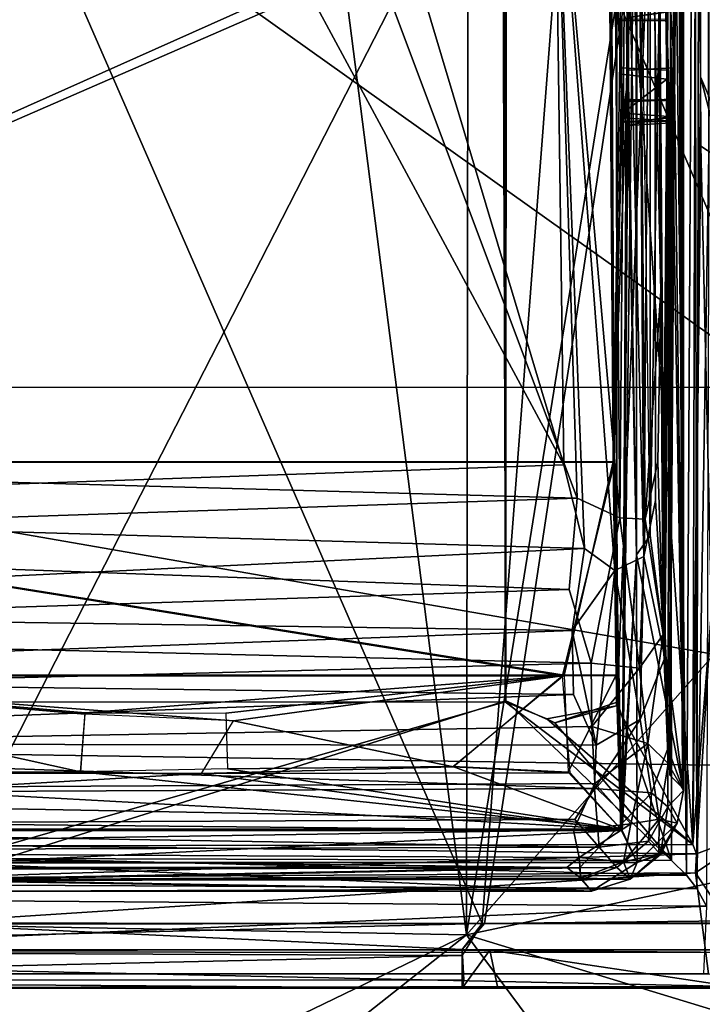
# Model space of a CAD drawing. Header units: millimetres. Extents: x -367 to 317, y -615 to 392.
# Tile 60 of 191: x 8 to 62, y -202 to -124. Entities that reach past the tile are written whole.
import ezdxf

# ---------------------------------------------------------------- set-up
doc = ezdxf.new("R2010")
doc.units = ezdxf.units.MM
doc.layers.add('Fbx_Root', color=7, linetype='Continuous', true_color=0x000000)
doc.styles.add('Default', font='arial.ttf')
doc.dimstyles.new('Default', dxfattribs={"dimscale": 10, "dimtxt": 2.5, "dimasz": 3, "dimexe": 1, "dimexo": 0.5, "dimgap": 0.8, "dimtad": 1, "dimtoh": 1, "dimzin": 1, "dimdsep": 46, "dimtxsty": 'Default', "dimcen": 2.5, "dimadec": 1, "dimazin": 1, "dimtfac": 1, "dimtdec": 4, "dimtix": 1, "dimtofl": 0, "dimtmove": 1, "dimatfit": 3, "dimfxl": 1, "dimtolj": 1, "dimtzin": 1, "dimarcsym": 0})

# ---------------------------------------------------------------- blocks, each defined once
blk = doc.blocks.new('*D1')
at = {"layer": 'Defpoints', "color": 0}
for p in [(-317.816, 295.28), (317.184, 295.28), (-317.816, -604.775)]:
    blk.add_point(p, dxfattribs=at)
at = {"layer": 'Fbx_Root', "color": 0, "lineweight": -2}
for p, q in [((-317.816, 290.28), (-317.816, -614.775)), ((317.184, 290.28), (317.184, -614.775)), ((287.184, -604.775), (-287.816, -604.775))]:
    blk.add_line(p, q, dxfattribs=at)
at = {"layer": 'Fbx_Root', "color": 0}
for points in [[(-287.816, -599.775), (-287.816, -609.775), (-317.816, -604.775)], [(287.184, -609.775), (287.184, -599.775), (317.184, -604.775)]]:
    blk.add_solid(points, dxfattribs=at)
at = {"layer": 'Fbx_Root', "color": 0, "insert": (-0.316, -584.012), "char_height": 25, "attachment_point": 5, "style": 'Default'}
blk.add_mtext('\\A1;635.00', dxfattribs=at)

msp = doc.modelspace()

# ---------------------------------------------------------------- linework, layer by layer
at = {"layer": 'Fbx_Root'}
for points in [[(-43.864, -195.076, 353.854), (-2.798, 160.672, 353.85), (42.958, -196.677, 353.853)], [(42.958, -196.677, 353.853), (-2.798, 160.672, 353.85), (43.481, 158.407, 353.85)], [(42.958, -196.677, 353.853), (43.481, 158.407, 353.85), (69.771, -29.689, 353.804)], [(-63.778, 51.522, 340.691), (-45.107, -195.704, 340.757), (44.197, -195.773, 340.758)], [(63.126, 51.508, 340.691), (-63.778, 51.522, 340.691), (44.197, -195.773, 340.758)], [(63.816, -195.563, 340.752), (63.126, 51.508, 340.691), (44.197, -195.773, 340.758)], [(61.215, -192.993, 342.677), (61.028, -73.93, 342.185), (61.616, 45.704, 343.107)], [(61.215, -192.993, 342.677), (61.616, 45.704, 343.107), (62.155, -134.802, 343.386)], [(61.616, 45.704, 343.107), (62.209, 23.59, 343.343), (62.155, -134.802, 343.386)], [(61.489, -128.658, 345.242), (61.653, 22.285, 345.559), (61.072, 41.825, 343.739), (61.119, -98.831, 343.777)], [(61.653, 22.285, 345.559), (61.489, -128.658, 345.242), (63.2, -132.59, 346.321)], [(34.945, -10.942, 150.2), (116.662, -71.068, 105.321), (270.96, -188.226, 97.509)], [(270.96, -188.226, 97.509), (162.973, -108.063, 129.371), (34.945, -10.942, 150.2)], [(60.07, -13.742, 324.692), (60.159, -185.232, 324.765), (57.495, -165.031, 324.739)], [(57.495, -165.031, 324.739), (57.507, -28.251, 324.781), (60.07, -13.742, 324.692)], [(60.159, -185.232, 324.765), (60.162, -16.151, 324.808), (57.507, -28.251, 324.781)], [(59.373, -118.119, 302.209), (60.162, -16.151, 324.808), (59.43, -129.001, 303.829)], [(60.159, -185.232, 324.765), (59.43, -129.001, 303.829), (60.162, -16.151, 324.808)], [(57.495, -165.031, 324.739), (56.487, -94.065, 324.371), (57.507, -28.251, 324.781)], [(57.495, -165.031, 324.739), (60.159, -185.232, 324.765), (57.507, -28.251, 324.781)], [(19.301, -28.988, 168.908), (73.468, -72.122, 140.687), (182.945, -146.553, 126.294)], [(19.301, -28.988, 168.908), (182.945, -146.553, 126.294), (92.653, -79.791, 151.721)], [(23.036, -29.567, 163.341), (166.197, -132.568, 125.034), (20.39, -30.993, 150.774)], [(23.036, -29.567, 163.341), (109.623, -87.723, 146.07), (166.197, -132.568, 125.034)], [(42.958, -196.677, 353.853), (69.771, -29.689, 353.804), (66.857, -169.582, 353.793)], [(262.11, -200.619, 97.49), (20.39, -30.993, 150.774), (166.197, -132.568, 125.034)], [(20.39, -30.993, 150.774), (262.11, -200.619, 97.49), (140.212, -116.218, 99.721)], [(185.405, -155.808, 91.189), (73.468, -72.122, 140.687), (14.458, -32.679, 139.552)], [(14.458, -32.679, 139.552), (83.478, -83.569, 107.476), (185.405, -155.808, 91.189)], [(60.057, -185.022, 324.707), (60.057, -34.737, 324.707), (59.904, -101.661, 320.314)], [(55.106, -163.63, 273.077), (54.108, -45.348, 247.886), (49.918, -105.07, 259.171)], [(49.918, -105.079, 259.069), (54.058, -45.463, 247.702), (54.695, -167.791, 273.702)], [(54.058, -45.463, 247.702), (56.195, -45.357, 249.922), (56.995, -166.674, 275.492)], [(56.995, -166.674, 275.492), (54.695, -167.791, 273.702), (54.058, -45.463, 247.702)], [(54.108, -45.348, 247.886), (55.106, -163.63, 273.077), (56.106, -45.357, 249.973)], [(57.1, -163.724, 275.288), (56.106, -45.357, 249.973), (55.106, -163.63, 273.077)], [(57.723, -61.18, 257.862), (56.106, -45.357, 249.973), (58.356, -145.666, 275.817)], [(57.1, -163.724, 275.288), (58.356, -145.666, 275.817), (56.106, -45.357, 249.973)], [(56.195, -45.357, 249.922), (57.824, -61.184, 257.86), (56.995, -166.674, 275.492)], [(58.821, -128.839, 289.336), (58.774, -124.102, 288.002), (57.602, -45.291, 254.402)], [(57.602, -45.291, 254.402), (58.525, -168.082, 280.837), (58.821, -128.839, 289.336)], [(-54.264, -50.811, 249.146), (25.949, -111.192, 262.245), (-55.085, -159.204, 272.661)], [(-54.987, -159.176, 272.758), (23.773, -102.335, 260.427), (-54.166, -50.8, 249.247)], [(46.057, -178.138, 340.754), (6.3, -190.637, 340.756), (-46.726, -102.997, 340.733), (45.653, -61.501, 340.722)], [(45.981, -103.028, 340.777), (46.057, -178.138, 340.754), (45.653, -61.501, 340.722)], [(57.923, -162.25, 276.28), (56.995, -166.674, 275.492), (57.824, -61.184, 257.86)], [(58.879, -125.884, 288.067), (57.824, -61.184, 257.86), (59.012, -116.671, 291.868)], [(58.669, -174.71, 282.248), (57.824, -61.184, 257.86), (58.879, -125.884, 288.067)], [(57.824, -61.184, 257.86), (58.669, -174.71, 282.248), (57.923, -162.25, 276.28)], [(-63.771, -71.908, 337.678), (63.14, -71.908, 337.678), (-0.316, -195.833, 337.712)], [(63.14, -71.908, 337.678), (44.374, -195.768, 337.712), (-0.316, -195.833, 337.712)], [(63.14, -71.908, 337.678), (63.97, -195.737, 337.699), (44.374, -195.768, 337.712)], [(54.891, -178.22, 340.786), (54.804, -102.971, 340.757), (59.079, -73.833, 340.724)], [(59.079, -73.833, 340.724), (59.191, -190.779, 340.758), (54.891, -178.22, 340.786)], [(59.191, -190.779, 340.758), (59.079, -73.833, 340.724), (60.387, -191.936, 341.21)], [(60.387, -191.936, 341.21), (59.079, -73.833, 340.724), (61.028, -73.93, 342.185)], [(61.028, -73.93, 342.185), (61.215, -192.993, 342.677), (60.387, -191.936, 341.21)], [(56.423, -166.562, 324.389), (55.279, -188.41, 289.688), (56.487, -94.065, 324.371)], [(55.279, -188.41, 289.688), (55.799, -125.905, 304.594), (56.487, -94.065, 324.371)], [(55.614, -118.119, 302.209), (56.423, -166.562, 324.389), (56.369, -94.089, 323.693)], [(55.665, -116.575, 300.745), (56.487, -94.065, 324.371), (55.799, -125.905, 304.594)], [(56.423, -166.562, 324.389), (56.487, -94.065, 324.371), (56.369, -94.089, 323.693)], [(68.091, -153.289, 436.491), (-11.568, -96.576, 434.829), (-59.14, -153.269, 436.525)], [(68.091, -153.289, 436.491), (43.597, -96.1, 435.214), (-11.568, -96.576, 434.829)], [(161.741, -140.419, 438.097), (125.14, -107.432, 437.393), (43.597, -96.1, 435.214), (68.091, -153.289, 436.491)], [(60.879, -189.526, 343.808), (61.119, -98.831, 343.777), (54.882, -103.024, 343.758)], [(61.119, -98.831, 343.777), (60.879, -189.526, 343.808), (61.489, -128.658, 345.242)], [(60.057, -185.022, 324.707), (59.756, -105.046, 316.093), (59.643, -100.903, 312.842), (59.075, -184.026, 296.577)], [(59.075, -184.026, 296.577), (59.643, -100.903, 312.842), (59.351, -123.445, 304.535)], [(59.904, -101.661, 320.314), (59.756, -105.046, 316.093), (60.057, -185.022, 324.707)], [(26.002, -111.197, 262.35), (23.773, -102.335, 260.427), (-54.987, -159.176, 272.758)], [(54.804, -102.971, 340.757), (54.891, -178.22, 340.786), (54.84, -178.514, 343.75), (54.882, -103.024, 343.758)], [(-46.642, -103.127, 343.777), (-46.671, -178.261, 343.795), (46.001, -178.202, 343.797), (46.092, -103.22, 343.776)], [(46.092, -103.22, 343.776), (46.057, -178.138, 340.754), (45.981, -103.028, 340.777)], [(46.001, -178.202, 343.797), (46.057, -178.138, 340.754), (46.092, -103.22, 343.776)], [(54.882, -103.024, 343.758), (54.84, -178.514, 343.75), (60.879, -189.526, 343.808)], [(-50.319, -105.085, 259.07), (25.357, -112.465, 260.639), (50.66, -159.426, 270.621), (-52.264, -163.016, 271.408)], [(51.734, -162.049, 271.293), (33.127, -112.45, 260.74), (-50.319, -105.049, 259.167), (-51.056, -159.192, 270.675)], [(51.734, -162.049, 271.293), (49.918, -105.07, 259.171), (33.127, -112.45, 260.74)], [(50.66, -159.426, 270.621), (35.735, -109.484, 260.005), (49.918, -105.079, 259.069)], [(55.106, -163.63, 273.077), (49.918, -105.07, 259.171), (51.734, -162.049, 271.293)], [(50.66, -159.426, 270.621), (49.918, -105.079, 259.069), (52.309, -166.065, 272.254)], [(54.695, -167.791, 273.702), (52.309, -166.065, 272.254), (49.918, -105.079, 259.069)], [(35.735, -109.484, 260.005), (50.66, -159.426, 270.621), (25.357, -112.465, 260.639)], [(54.684, -159.204, 272.661), (-55.085, -159.204, 272.661), (54.314, -110.352, 262.063)], [(-55.085, -159.204, 272.661), (25.949, -111.192, 262.245), (54.314, -110.352, 262.063)], [(55.242, -129.061, 288.632), (54.314, -110.352, 262.063), (55.299, -118.042, 290.273)], [(54.314, -110.352, 262.063), (55.242, -129.061, 288.632), (54.684, -159.204, 272.661)], [(-54.987, -159.176, 272.758), (54.225, -111.6, 262.437), (26.002, -111.197, 262.35)], [(54.586, -159.176, 272.758), (54.225, -111.6, 262.437), (-54.987, -159.176, 272.758)], [(55.12, -125.884, 288.067), (55.253, -116.671, 291.868), (54.225, -111.6, 262.437)], [(54.586, -159.176, 272.758), (55.12, -125.884, 288.067), (54.225, -111.6, 262.437)], [(55.614, -118.119, 302.209), (55.671, -129.001, 303.829), (56.423, -166.562, 324.389)], [(58.814, -124.228, 288.085), (58.919, -120.431, 289.202), (55.119, -119.962, 289.341), (55.12, -124.208, 288.18)], [(58.774, -124.102, 288.002), (58.821, -128.839, 289.336), (55.239, -128.444, 289.122), (55.222, -124.071, 288.096)], [(55.628, -123.98, 304.473), (59.141, -123.499, 304.438), (59.386, -127.949, 303.496), (55.649, -128.139, 303.379)], [(59.32, -127.938, 303.599), (59.351, -123.445, 304.535), (55.736, -123.964, 304.573), (55.788, -128.147, 303.508)], [(59.351, -123.445, 304.535), (59.32, -127.938, 303.599), (59.075, -184.026, 296.577)], [(55.186, -127.949, 289.061), (58.924, -128.139, 289.177), (58.814, -124.228, 288.085), (55.12, -124.208, 288.18)], [(55.3, -132.231, 293.221), (55.12, -125.884, 288.067), (54.586, -159.176, 272.758)], [(55.799, -125.905, 304.594), (55.279, -188.41, 289.688), (55.617, -132.332, 299.375)], [(59.059, -132.231, 293.221), (58.669, -174.71, 282.248), (58.879, -125.884, 288.067)], [(55.225, -130.424, 291.067), (58.961, -130.574, 291.227), (58.924, -128.139, 289.177), (55.186, -127.949, 289.061)], [(55.649, -128.139, 303.379), (59.386, -127.949, 303.496), (59.348, -130.424, 301.49), (55.612, -130.574, 301.33)], [(59.249, -130.498, 301.56), (59.32, -127.938, 303.599), (55.788, -128.147, 303.508), (55.716, -130.653, 301.395)], [(59.32, -127.938, 303.599), (59.249, -130.498, 301.56), (59.075, -184.026, 296.577)], [(55.333, -131.546, 292.481), (55.239, -128.444, 289.122), (58.821, -128.839, 289.336)], [(61.489, -128.658, 345.242), (60.879, -189.526, 343.808), (61.534, -134.161, 345.918)], [(63.176, -135.254, 347.013), (63.2, -132.59, 346.321), (61.489, -128.658, 345.242)], [(61.534, -134.161, 345.918), (63.176, -135.254, 347.013), (61.489, -128.658, 345.242)], [(56.423, -166.562, 324.389), (55.671, -129.001, 303.829), (54.586, -159.176, 272.758), (55.179, -188.312, 289.737)], [(55.671, -129.001, 303.829), (55.3, -132.231, 293.221), (54.586, -159.176, 272.758)], [(55.279, -188.41, 289.688), (54.684, -159.204, 272.661), (55.242, -129.061, 288.632), (55.617, -132.332, 299.375)], [(58.821, -128.839, 289.336), (58.949, -131.811, 292.978), (55.333, -131.546, 292.481)], [(58.949, -131.811, 292.978), (58.821, -128.839, 289.336), (58.525, -168.082, 280.837)], [(59.059, -132.231, 293.221), (59.43, -129.001, 303.829), (60.159, -185.232, 324.765), (58.897, -181.897, 288.611)], [(55.449, -132.246, 294.536), (59.118, -131.905, 293.726), (58.961, -130.574, 291.227), (55.225, -130.424, 291.067)], [(55.612, -130.574, 301.33), (59.348, -130.424, 301.49), (59.309, -132.178, 298.148), (55.455, -131.905, 298.831)], [(59.127, -132.319, 298.056), (59.249, -130.498, 301.56), (55.716, -130.653, 301.395), (55.786, -132.511, 297.255)], [(59.249, -130.498, 301.56), (59.127, -132.319, 298.056), (59.075, -184.026, 296.577)], [(55.786, -132.511, 297.255), (55.333, -131.546, 292.481), (58.949, -131.811, 292.978)], [(58.949, -131.811, 292.978), (59.127, -132.319, 298.056), (55.786, -132.511, 297.255)], [(59.127, -132.319, 298.056), (58.949, -131.811, 292.978), (58.525, -168.082, 280.837)], [(59.118, -131.905, 293.726), (55.449, -132.246, 294.536), (59.309, -132.178, 298.148)], [(59.309, -132.178, 298.148), (55.449, -132.246, 294.536), (55.455, -131.905, 298.831)], [(58.525, -168.082, 280.837), (59.075, -184.026, 296.577), (59.127, -132.319, 298.056)], [(58.669, -174.71, 282.248), (59.059, -132.231, 293.221), (58.897, -181.897, 288.611)], [(61.534, -134.161, 345.918), (60.879, -189.526, 343.808), (62.38, -171.027, 346.484)], [(63.176, -135.254, 347.013), (61.534, -134.161, 345.918), (62.38, -171.027, 346.484)], [(61.976, -194.404, 343.304), (61.215, -192.993, 342.677), (62.155, -134.802, 343.386)], [(58.128, -159.174, 276.427), (58.356, -145.666, 275.817), (57.1, -163.724, 275.288)], [(58.527, -172.865, 281.852), (58.356, -145.666, 275.817), (58.128, -159.174, 276.427)], [(117.934, -184.084, 435.838), (68.091, -153.289, 436.491), (-59.14, -153.269, 436.525)], [(117.934, -184.084, 435.838), (-59.14, -153.269, 436.525), (-0.215, -182.276, 436.322)], [(-21.984, -176.171, 279.05), (-55.085, -159.204, 272.661), (50.55, -176.152, 279.038)], [(54.684, -159.204, 272.661), (50.55, -176.152, 279.038), (-55.085, -159.204, 272.661)], [(-21.852, -176.075, 279.122), (50.698, -176.093, 279.124), (-54.987, -159.176, 272.758)], [(54.586, -159.176, 272.758), (-54.987, -159.176, 272.758), (50.698, -176.093, 279.124)], [(51.734, -162.049, 271.293), (-51.056, -159.192, 270.675), (-52.756, -165.555, 272.238)], [(54.906, -176.109, 279.018), (50.55, -176.152, 279.038), (54.684, -159.204, 272.661)], [(50.698, -176.093, 279.124), (54.807, -176.057, 279.107), (54.586, -159.176, 272.758)], [(55.179, -188.312, 289.737), (54.586, -159.176, 272.758), (54.807, -176.057, 279.107)], [(54.684, -159.204, 272.661), (55.279, -188.41, 289.688), (54.906, -176.109, 279.018)], [(58.527, -172.865, 281.852), (58.128, -159.174, 276.427), (57.1, -163.724, 275.288)], [(-52.264, -163.016, 271.408), (50.66, -159.426, 270.621), (52.309, -166.065, 272.254)], [(51.734, -162.049, 271.293), (-52.756, -165.555, 272.238), (51.098, -169.301, 273.413)], [(52.818, -175.152, 275.797), (55.106, -163.63, 273.077), (51.734, -162.049, 271.293), (51.098, -169.301, 273.413)], [(58.669, -174.71, 282.248), (56.995, -166.674, 275.492), (57.923, -162.25, 276.28)], [(-51.715, -171.042, 273.92), (-52.264, -163.016, 271.408), (52.309, -166.065, 272.254)], [(56.651, -175.547, 278.935), (55.106, -163.63, 273.077), (52.818, -175.152, 275.797)], [(56.651, -175.547, 278.935), (57.1, -163.724, 275.288), (55.106, -163.63, 273.077)], [(58.527, -172.865, 281.852), (57.1, -163.724, 275.288), (56.651, -175.547, 278.935)], [(57.495, -165.031, 324.739), (56.423, -166.562, 324.389), (60.159, -185.232, 324.765)], [(57.495, -165.031, 324.739), (60.159, -185.232, 324.765), (56.423, -166.562, 324.389)], [(-52.429, -172.601, 274.647), (51.098, -169.301, 273.413), (-52.756, -165.555, 272.238)], [(52.309, -166.065, 272.254), (51.319, -172.554, 274.544), (-51.715, -171.042, 273.92)], [(54.695, -167.791, 273.702), (51.319, -172.554, 274.544), (52.309, -166.065, 272.254)], [(56.714, -179.608, 281.136), (54.695, -167.791, 273.702), (56.995, -166.674, 275.492)], [(56.423, -166.562, 324.389), (55.179, -188.312, 289.737), (56.478, -190.929, 325.068)], [(55.279, -188.41, 289.688), (56.423, -166.562, 324.389), (56.478, -190.929, 325.068)], [(58.669, -174.71, 282.248), (56.714, -179.608, 281.136), (56.995, -166.674, 275.492)], [(53.232, -181.642, 279.555), (51.319, -172.554, 274.544), (54.695, -167.791, 273.702)], [(56.714, -179.608, 281.136), (53.232, -181.642, 279.555), (54.695, -167.791, 273.702)], [(59.075, -184.026, 296.577), (58.525, -168.082, 280.837), (58.803, -180.538, 288.799)], [(51.098, -169.301, 273.413), (-52.429, -172.601, 274.647), (52.818, -175.152, 275.797)], [(66.857, -169.582, 353.793), (70.633, -190.819, 353.777), (42.958, -196.677, 353.853)], [(-51.525, -176.311, 276.246), (-51.715, -171.042, 273.92), (51.319, -172.554, 274.544)], [(61.19, -190.25, 345.613), (62.38, -171.027, 346.484), (60.879, -189.526, 343.808)], [(66.054, -188.426, 349.836), (62.38, -171.027, 346.484), (61.19, -190.25, 345.613)], [(-52.628, -177.814, 277.2), (52.818, -175.152, 275.797), (-52.429, -172.601, 274.647)], [(51.319, -172.554, 274.544), (51.431, -177.633, 276.955), (-51.525, -176.311, 276.246)], [(53.232, -181.642, 279.555), (51.431, -177.633, 276.955), (51.319, -172.554, 274.544)], [(57.333, -181.496, 283.67), (58.527, -172.865, 281.852), (56.651, -175.547, 278.935)], [(58.933, -183.089, 291.053), (58.527, -172.865, 281.852), (57.333, -181.496, 283.67)], [(58.669, -174.71, 282.248), (58.897, -181.897, 288.611), (57.612, -185.419, 288.004), (56.714, -179.608, 281.136)], [(52.877, -180.156, 278.625), (52.818, -175.152, 275.797), (-52.628, -177.814, 277.2), (-52.617, -181.992, 279.899)], [(56.651, -175.547, 278.935), (52.818, -175.152, 275.797), (52.877, -180.156, 278.625)], [(57.333, -181.496, 283.67), (56.651, -175.547, 278.935), (52.877, -180.156, 278.625)], [(-52.05, -181.512, 279.365), (-51.525, -176.311, 276.246), (51.431, -177.633, 276.955)], [(-21.852, -176.075, 279.122), (-21.995, -184.071, 286.059), (12.341, -183.764, 285.72), (12.722, -179.073, 281.723)], [(50.55, -176.152, 279.038), (24.488, -179.724, 282.154), (-21.984, -176.171, 279.05)], [(12.341, -183.764, 285.72), (-21.951, -183.846, 285.729), (-21.984, -176.171, 279.05)], [(12.688, -179.174, 281.676), (-21.984, -176.171, 279.05), (24.488, -179.724, 282.154)], [(-21.984, -176.171, 279.05), (12.688, -179.174, 281.676), (12.341, -183.764, 285.72)], [(50.698, -176.093, 279.124), (-21.852, -176.075, 279.122), (12.722, -179.073, 281.723)], [(12.722, -179.073, 281.723), (23.874, -179.1, 281.747), (50.698, -176.093, 279.124)], [(24.013, -183.528, 285.589), (41.855, -183.324, 285.411), (50.698, -176.093, 279.124), (23.874, -179.1, 281.747)], [(50.55, -176.152, 279.038), (41.929, -183.369, 285.314), (24.488, -179.724, 282.154)], [(55.279, -188.41, 289.688), (51.16, -183.837, 285.722), (50.55, -176.152, 279.038), (54.906, -176.109, 279.018)], [(50.698, -176.093, 279.124), (51.005, -183.772, 285.799), (54.807, -176.057, 279.107)], [(55.179, -188.312, 289.737), (54.807, -176.057, 279.107), (51.005, -183.772, 285.799)], [(51.431, -177.633, 276.955), (53.232, -181.642, 279.555), (-52.05, -181.512, 279.365)], [(46.001, -178.202, 343.797), (-46.671, -178.261, 343.795), (-61.665, -189.541, 343.802), (6.284, -189.622, 343.802)], [(6.284, -189.622, 343.802), (60.879, -189.526, 343.808), (46.001, -178.202, 343.797)], [(59.191, -190.779, 340.758), (6.3, -190.637, 340.756), (46.057, -178.138, 340.754)], [(46.001, -178.202, 343.797), (49.305, -179.559, 343.763), (49.958, -179.863, 340.801), (46.057, -178.138, 340.754)], [(49.305, -179.559, 343.763), (46.001, -178.202, 343.797), (60.879, -189.526, 343.808)], [(46.057, -178.138, 340.754), (49.958, -179.863, 340.801), (59.191, -190.779, 340.758)], [(54.84, -178.514, 343.75), (49.305, -179.559, 343.763), (60.879, -189.526, 343.808)], [(54.84, -178.514, 343.75), (49.958, -179.863, 340.801), (49.305, -179.559, 343.763)], [(49.958, -179.863, 340.801), (54.891, -178.22, 340.786), (59.191, -190.779, 340.758)], [(54.891, -178.22, 340.786), (49.958, -179.863, 340.801), (54.84, -178.514, 343.75)], [(53.132, -184.672, 282.127), (52.877, -180.156, 278.625), (-52.617, -181.992, 279.899), (-51.744, -185.23, 282.733)], [(41.929, -183.369, 285.314), (21.939, -183.881, 285.759), (24.488, -179.724, 282.154)], [(57.333, -181.496, 283.67), (52.877, -180.156, 278.625), (53.132, -184.672, 282.127)], [(56.714, -179.608, 281.136), (53.104, -185.075, 282.422), (53.232, -181.642, 279.555)], [(57.612, -185.419, 288.004), (53.104, -185.075, 282.422), (56.714, -179.608, 281.136)], [(53.232, -181.642, 279.555), (53.104, -185.075, 282.422), (-52.05, -181.512, 279.365)], [(-51.991, -185.58, 282.921), (-52.05, -181.512, 279.365), (53.104, -185.075, 282.422)], [(55.986, -187.866, 288.86), (57.333, -181.496, 283.67), (53.132, -184.672, 282.127)], [(58.226, -187.514, 294.268), (57.333, -181.496, 283.67), (55.986, -187.866, 288.86)], [(58.226, -187.514, 294.268), (58.933, -183.089, 291.053), (57.333, -181.496, 283.67)], [(-0.215, -182.276, 436.322), (-1.064, -217.234, 434.459), (152.646, -205.241, 434.256), (117.934, -184.084, 435.838)], [(58.9, -186.539, 297.303), (57.612, -185.419, 288.004), (58.897, -181.897, 288.611)], [(60.159, -185.232, 324.765), (58.9, -186.539, 297.303), (58.897, -181.897, 288.611)], [(51.16, -183.837, 285.722), (21.939, -183.881, 285.759), (41.929, -183.369, 285.314)], [(41.855, -183.324, 285.411), (24.013, -183.528, 285.589), (55.179, -188.312, 289.737)], [(55.179, -188.312, 289.737), (51.005, -183.772, 285.799), (41.855, -183.324, 285.411)], [(58.933, -183.089, 291.053), (58.226, -187.514, 294.268), (59.645, -187.83, 324.736), (60.159, -185.232, 324.765)], [(21.939, -183.881, 285.759), (-55.679, -188.41, 289.689), (-21.951, -183.846, 285.729)], [(-55.679, -188.41, 289.689), (21.939, -183.881, 285.759), (55.279, -188.41, 289.688)], [(55.179, -188.312, 289.737), (-21.995, -184.071, 286.059), (-55.58, -188.312, 289.737)], [(55.179, -188.312, 289.737), (12.341, -183.764, 285.72), (-21.995, -184.071, 286.059)], [(21.939, -183.881, 285.759), (-21.951, -183.846, 285.729), (12.341, -183.764, 285.72)], [(12.341, -183.764, 285.72), (55.179, -188.312, 289.737), (24.013, -183.528, 285.589)], [(51.16, -183.837, 285.722), (55.279, -188.41, 289.688), (21.939, -183.881, 285.759)], [(-52.791, -187.354, 285.149), (51.419, -188.372, 286.524), (53.132, -184.672, 282.127), (-51.744, -185.23, 282.733)], [(55.986, -187.866, 288.86), (53.132, -184.672, 282.127), (51.419, -188.372, 286.524)], [(53.104, -185.075, 282.422), (51.525, -187.525, 285.211), (-51.991, -185.58, 282.921)], [(-51.702, -188.006, 285.861), (-51.991, -185.58, 282.921), (51.525, -187.525, 285.211)], [(53.455, -189.729, 288.679), (51.525, -187.525, 285.211), (53.104, -185.075, 282.422)], [(57.612, -185.419, 288.004), (53.455, -189.729, 288.679), (53.104, -185.075, 282.422)], [(57.367, -189.243, 295.755), (53.455, -189.729, 288.679), (57.612, -185.419, 288.004)], [(58.9, -186.539, 297.303), (57.367, -189.243, 295.755), (57.612, -185.419, 288.004)], [(60.159, -185.232, 324.765), (59.645, -187.83, 324.736), (58.9, -186.539, 297.303)], [(58.9, -186.539, 297.303), (58.315, -190.31, 325.092), (57.367, -189.243, 295.755)], [(59.645, -187.83, 324.736), (58.315, -190.31, 325.092), (58.9, -186.539, 297.303)], [(-53.459, -190.022, 289.421), (51.419, -188.372, 286.524), (-52.791, -187.354, 285.149)], [(-51.883, -190.054, 289.284), (-51.702, -188.006, 285.861), (53.455, -189.729, 288.679)], [(51.525, -187.525, 285.211), (53.455, -189.729, 288.679), (-51.702, -188.006, 285.861)], [(55.986, -187.866, 288.86), (51.419, -188.372, 286.524), (51.868, -190.539, 290.696)], [(55.397, -190.893, 295.747), (55.986, -187.866, 288.86), (51.868, -190.539, 290.696)], [(58.206, -190.254, 325.076), (58.226, -187.514, 294.268), (55.397, -190.893, 295.747)], [(58.226, -187.514, 294.268), (55.986, -187.866, 288.86), (55.397, -190.893, 295.747)], [(58.206, -190.254, 325.076), (56.478, -190.929, 325.068), (59.645, -187.83, 324.736)], [(58.315, -190.31, 325.092), (59.645, -187.83, 324.736), (56.478, -190.929, 325.068)], [(59.645, -187.83, 324.736), (58.226, -187.514, 294.268), (58.206, -190.254, 325.076)], [(-55.58, -188.312, 289.737), (-56.869, -190.929, 324.779), (56.478, -190.929, 325.068), (55.179, -188.312, 289.737)], [(-55.679, -188.41, 289.689), (55.279, -188.41, 289.688), (2.352, -190.993, 324.749)], [(51.419, -188.372, 286.524), (-53.459, -190.022, 289.421), (51.868, -190.539, 290.696)], [(2.352, -190.993, 324.749), (55.279, -188.41, 289.688), (56.478, -190.929, 325.068)], [(61.109, -191.757, 346.339), (66.054, -188.426, 349.836), (61.19, -190.25, 345.613)], [(66.054, -188.426, 349.836), (61.109, -191.757, 346.339), (66.495, -199.784, 350.178)], [(-0.316, -192.159, 346.341), (61.19, -190.25, 345.613), (6.284, -189.622, 343.802)], [(60.879, -189.526, 343.808), (6.284, -189.622, 343.802), (61.19, -190.25, 345.613)], [(57.367, -189.243, 295.755), (54.856, -191.328, 296.677), (53.455, -189.729, 288.679)], [(57.367, -189.243, 295.755), (58.315, -190.31, 325.092), (55.917, -192.27, 325.031), (54.856, -191.328, 296.677)], [(-51.305, -191.343, 293.122), (50.904, -191.343, 293.124), (-53.459, -190.022, 289.421)], [(51.868, -190.539, 290.696), (-53.459, -190.022, 289.421), (50.904, -191.343, 293.124)], [(-52.363, -191.593, 293.414), (-51.883, -190.054, 289.284), (51.917, -191.369, 292.715)], [(53.455, -189.729, 288.679), (51.917, -191.369, 292.715), (-51.883, -190.054, 289.284)], [(61.109, -191.757, 346.339), (61.19, -190.25, 345.613), (-0.316, -192.159, 346.341)], [(54.856, -191.328, 296.677), (51.917, -191.369, 292.715), (53.455, -189.729, 288.679)], [(58.206, -190.254, 325.076), (55.397, -190.893, 295.747), (55.917, -192.27, 325.031)], [(55.917, -192.27, 325.031), (56.478, -190.929, 325.068), (58.206, -190.254, 325.076)], [(55.917, -192.27, 325.031), (58.315, -190.31, 325.092), (56.478, -190.929, 325.068)], [(-56.869, -190.929, 324.779), (2.352, -190.993, 324.749), (56.478, -190.929, 325.068)], [(60.387, -191.936, 341.21), (-33.421, -192.545, 342.053), (6.3, -190.637, 340.756)], [(56.478, -190.929, 325.068), (52.865, -193.215, 324.753), (2.352, -190.993, 324.749)], [(2.352, -190.993, 324.749), (52.865, -193.215, 324.753), (56.478, -190.929, 325.068)], [(6.3, -190.637, 340.756), (59.191, -190.779, 340.758), (60.387, -191.936, 341.21)], [(71.489, -205.361, 353.772), (42.958, -196.677, 353.853), (70.633, -190.819, 353.777)], [(51.868, -190.539, 290.696), (50.904, -191.343, 293.124), (52.012, -192.189, 297.136)], [(55.397, -190.893, 295.747), (51.868, -190.539, 290.696), (52.012, -192.189, 297.136)], [(55.917, -192.27, 325.031), (55.397, -190.893, 295.747), (52.012, -192.189, 297.136)], [(-62.766, -199.773, 346.344), (62.141, -199.771, 346.346), (61.109, -191.757, 346.339)], [(61.109, -191.757, 346.339), (-0.316, -192.159, 346.341), (-62.766, -199.773, 346.344)], [(51.917, -191.369, 292.715), (-0.2, -192.381, 299.321), (-52.363, -191.593, 293.414)], [(-0.2, -192.28, 299.324), (50.904, -191.343, 293.124), (-51.305, -191.343, 293.122)], [(61.215, -192.993, 342.677), (-33.421, -192.545, 342.053), (60.387, -191.936, 341.21)], [(50.904, -191.343, 293.124), (-0.2, -192.28, 299.324), (52.012, -192.189, 297.136)], [(51.917, -191.369, 292.715), (52.049, -192.299, 297.242), (-0.2, -192.381, 299.321)], [(54.856, -191.328, 296.677), (52.049, -192.299, 297.242), (51.917, -191.369, 292.715)], [(55.917, -192.27, 325.031), (52.049, -192.299, 297.242), (54.856, -191.328, 296.677)], [(66.495, -199.784, 350.178), (61.109, -191.757, 346.339), (62.141, -199.771, 346.346)], [(61.215, -192.993, 342.677), (-62.331, -193.488, 343.155), (-33.421, -192.545, 342.053)], [(52.865, -193.215, 324.753), (-0.2, -192.28, 299.324), (-53.283, -193.211, 324.759)], [(52.865, -193.215, 324.753), (-53.283, -193.211, 324.759), (-0.2, -192.381, 299.321)], [(-0.2, -192.28, 299.324), (52.865, -193.215, 324.753), (52.012, -192.189, 297.136)], [(-0.2, -192.381, 299.321), (52.049, -192.299, 297.242), (52.865, -193.215, 324.753)], [(55.917, -192.27, 325.031), (52.012, -192.189, 297.136), (52.865, -193.215, 324.753)], [(55.917, -192.27, 325.031), (52.865, -193.215, 324.753), (52.049, -192.299, 297.242)], [(-62.331, -193.488, 343.155), (61.976, -194.404, 343.304), (-62.675, -199.774, 343.299)], [(61.215, -192.993, 342.677), (61.976, -194.404, 343.304), (-62.331, -193.488, 343.155)], [(61.743, -199.775, 343.305), (-62.675, -199.774, 343.299), (61.976, -194.404, 343.304)], [(-10.344, -222.424, 353.689), (-43.864, -195.076, 353.854), (42.958, -196.677, 353.853)], [(-45.107, -195.704, 340.757), (-43.253, -197.956, 340.35), (44.197, -195.773, 340.758)], [(42.593, -198.301, 340.172), (44.197, -195.773, 340.758), (-43.253, -197.956, 340.35)], [(44.374, -195.768, 337.712), (42.598, -197.833, 336.688), (-0.316, -195.833, 337.712)], [(42.598, -197.833, 336.688), (-0.316, -197.864, 335.682), (-0.316, -195.833, 337.712)], [(42.593, -198.301, 340.172), (42.598, -197.833, 336.688), (44.197, -195.773, 340.758)], [(44.374, -195.768, 337.712), (44.197, -195.773, 340.758), (42.598, -197.833, 336.688)], [(65.991, -195.81, 340.036), (63.816, -195.563, 340.752), (44.197, -195.773, 340.758)], [(65.991, -195.81, 340.036), (44.197, -195.773, 340.758), (44.374, -195.768, 337.712)], [(44.374, -195.768, 337.712), (63.97, -195.737, 337.699), (65.991, -195.81, 340.036)], [(10.139, -222.584, 353.68), (-10.344, -222.424, 353.689), (42.958, -196.677, 353.853)], [(10.139, -222.584, 353.68), (42.958, -196.677, 353.853), (61.21, -221.255, 353.669)], [(61.21, -221.255, 353.669), (42.958, -196.677, 353.853), (71.489, -205.361, 353.772)], [(-68.761, -197.875, 306.699), (-68.705, -197.869, 327.017), (37.469, -197.873, 303.7)], [(37.469, -197.873, 303.7), (-65.544, -198.007, 303.239), (-68.761, -197.875, 306.699)], [(-45.878, -197.87, 330.675), (37.469, -197.873, 303.7), (-68.705, -197.869, 327.017)], [(64.932, -198.067, 303.26), (-65.544, -198.007, 303.239), (37.469, -197.873, 303.7)], [(64.932, -198.067, 303.26), (64.146, -200.774, 303.238), (-65.544, -198.007, 303.239)], [(-65.544, -198.007, 303.239), (64.146, -200.774, 303.238), (-65.299, -200.914, 303.286)], [(-45.878, -197.87, 330.675), (-43.166, -197.838, 336.636), (37.469, -197.873, 303.7)], [(-43.253, -197.956, 340.35), (-43.305, -200.279, 338.405), (42.593, -198.301, 340.172)], [(-0.316, -197.864, 335.682), (37.469, -197.873, 303.7), (-43.166, -197.838, 336.636)], [(37.469, -197.873, 303.7), (-0.316, -197.864, 335.682), (42.598, -197.833, 336.688)], [(42.598, -197.833, 336.688), (44.792, -197.882, 330.733), (37.469, -197.873, 303.7)], [(37.469, -197.873, 303.7), (64.697, -197.876, 330.444), (68.08, -197.877, 327.321), (68.136, -197.886, 306.699)], [(44.792, -197.882, 330.733), (64.697, -197.876, 330.444), (37.469, -197.873, 303.7)], [(64.932, -198.067, 303.26), (37.469, -197.873, 303.7), (68.136, -197.886, 306.699)], [(42.598, -197.833, 336.688), (42.593, -198.301, 340.172), (42.735, -200.246, 338.356)], [(42.735, -200.246, 338.356), (42.618, -200.91, 335.731), (42.598, -197.833, 336.688)], [(44.792, -197.882, 330.733), (42.598, -197.833, 336.688), (42.618, -200.91, 335.731)], [(45.426, -200.905, 330.668), (44.792, -197.882, 330.733), (42.618, -200.91, 335.731)], [(64.697, -197.876, 330.444), (44.792, -197.882, 330.733), (64.227, -200.805, 330.547)], [(45.426, -200.905, 330.668), (64.227, -200.805, 330.547), (44.792, -197.882, 330.733)], [(42.735, -200.246, 338.356), (42.593, -198.301, 340.172), (-43.305, -200.279, 338.405)], [(-62.766, -199.773, 346.344), (61.743, -199.775, 343.305), (62.141, -199.771, 346.346)], [(61.743, -199.775, 343.305), (-62.766, -199.773, 346.344), (-62.675, -199.774, 343.299)], [(42.618, -200.91, 335.731), (42.735, -200.246, 338.356), (-43.305, -200.279, 338.405)], [(-42.983, -200.922, 335.181), (42.618, -200.91, 335.731), (-43.305, -200.279, 338.405)], [(64.146, -200.774, 303.238), (68.039, -200.913, 306.124), (-65.299, -200.914, 303.286)], [(42.618, -200.91, 335.731), (-65.299, -200.914, 303.286), (45.426, -200.905, 330.668)], [(-65.299, -200.914, 303.286), (68.136, -200.908, 327.732), (45.426, -200.905, 330.668)], [(68.136, -200.908, 327.732), (-65.299, -200.914, 303.286), (68.039, -200.913, 306.124)], [(-42.983, -200.922, 335.181), (-65.299, -200.914, 303.286), (42.618, -200.91, 335.731)], [(45.426, -200.905, 330.668), (68.136, -200.908, 327.732), (64.227, -200.805, 330.547)]]:
    msp.add_3dface(points, dxfattribs=at)

# ---------------------------------------------------------------- dimensions: what is measured, and where the dimension line sits
dim = msp.add_linear_dim(base=(-317.816, -604.775), p1=(317.184, 295.28), p2=(-317.816, 295.28), angle=180, dimstyle='Default', override={"dimscale": 10, "dimtxt": 2.5, "dimasz": 3, "dimexe": 1, "dimexo": 0.5, "dimgap": 0.8, "dimtad": 1, "dimtih": 0, "dimtoh": 0, "dimdec": 2, "dimlfac": 1, "dimzin": 1, "dimtxsty": 'Default', "dimsah": 0, "dimcen": 2.5, "dimadec": 1, "dimazin": 1, "dimtix": 0, "dimtmove": 0, "dimtzin": 1}, dxfattribs=at)
dim.commit()
dim.dimension.update_dxf_attribs({"geometry": '*D1', "text_midpoint": (-0.316, -584.012)})

doc.saveas('drawing.dxf')
